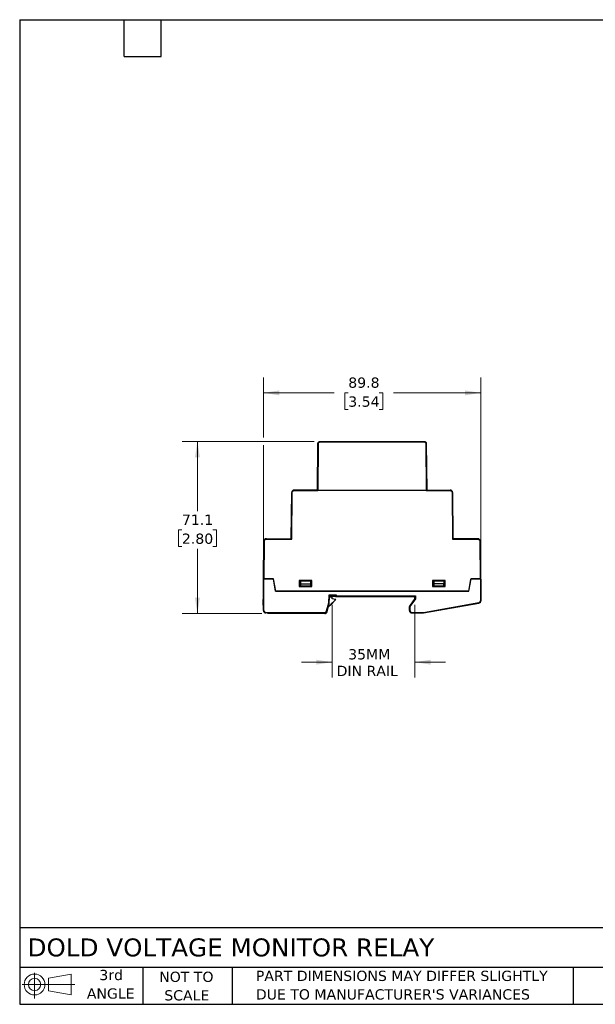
# Model space of a CAD drawing. Header units: millimetres. Extents: x 13 to 546, y 13 to 419.
# Tile 1 of 2: x 13 to 250, y 13 to 419. Entities that reach past the tile are written whole.
import ezdxf

# ---------------------------------------------------------------- set-up
doc = ezdxf.new("R2010")
doc.units = ezdxf.units.MM
doc.header["$LTSCALE"] = 2
doc.linetypes.add('SLD-Solid', pattern=[0])
doc.layers.add('TEXT', color=140, linetype='SLD-Solid', lineweight=25)
doc.styles.add('SLDTEXTSTYLE0', font='VERDANA.TTF')
doc.dimstyles.new('SLDDIMSTYLE0', dxfattribs={"dimtxt": 4.316016, "dimasz": 6.604, "dimexe": 0, "dimexo": 0.0625, "dimgap": 1.079004, "dimtad": 0, "dimtih": 1, "dimtoh": 1, "dimrnd": 1e-09, "dimzin": 12, "dimdsep": 46, "dimtxsty": 'SLDTEXTSTYLE0', "dimsah": 1, "dimcen": 0.09, "dimadec": 0, "dimazin": 3, "dimtfac": 1, "dimtofl": 0, "dimtmove": 0, "dimatfit": 3, "dimfxl": 0, "dimfrac": 2, "dimtolj": 1, "dimtzin": 12, "dimarcsym": 0})
doc.dimstyles.new('SLDDIMSTYLE1', dxfattribs={"dimtxt": 4.316016, "dimasz": 6.604, "dimexe": 0, "dimexo": 0.0625, "dimgap": 1.079004, "dimtad": 0, "dimtih": 1, "dimtoh": 1, "dimrnd": 1e-09, "dimzin": 12, "dimdsep": 46, "dimtxsty": 'SLDTEXTSTYLE0', "dimsah": 1, "dimcen": 0.09, "dimadec": 0, "dimazin": 3, "dimtfac": 1, "dimtmove": 0, "dimatfit": 0, "dimfxl": 0, "dimfrac": 2, "dimtolj": 1, "dimtzin": 12, "dimarcsym": 0})

# ---------------------------------------------------------------- blocks, each defined once
blk = doc.blocks.new('Block11')
at = {"color": 7, "linetype": 'SLD-Solid', "lineweight": 18}
for p, q in [((5.18, 10.62), (5.18, 0)), ((10.96, 8.33), (20.35, 10.06)), ((10.96, 3.19), (10.96, 8.33)), ((20.35, 10.06), (20.35, 1.46)), ((0, 5.76), (21.75, 5.76)), ((10.96, 3.19), (20.35, 1.46))]:
    blk.add_line(p, q, dxfattribs=at)
for radius in [4.3, 2.57]:
    blk.add_circle((5.18, 5.76), radius, dxfattribs=at)
blk = doc.blocks.new('Block12')
at = {"color": 7, "linetype": 'Continuous'}
blk.add_blockref('Block11', (0, 0), dxfattribs=at)
blk = doc.blocks.new('_D')
at = {"color": 7, "linetype": 'SLD-Solid', "lineweight": 0}
for p, q in [((134.35, 245.06), (79.76, 245.06)), ((86.11, 245.06), (86.11, 216.31)), ((79.7, 208.49), (78.25, 208.49)), ((78.25, 208.49), (78.25, 201.63)), ((92.53, 208.49), (93.97, 208.49)), ((93.97, 208.49), (93.97, 201.63)), ((78.25, 201.63), (79.7, 201.63)), ((86.11, 173.97), (86.11, 200.66)), ((93.97, 201.63), (92.53, 201.63)), ((112.71, 173.97), (79.76, 173.97))]:
    blk.add_line(p, q, dxfattribs=at)
at = {"color": 7, "linetype": 'SLD-Solid', "lineweight": 18}
for points in [[(86.11, 245.06), (85.1, 238.46), (87.13, 238.46)], [(86.11, 173.97), (87.13, 180.58), (85.1, 180.58)]]:
    blk.add_solid(points, dxfattribs=at)
at = {"color": 7, "linetype": 'SLD-Solid', "lineweight": 18, "char_height": 4.233, "attachment_point": 1, "style": 'SLDTEXTSTYLE0'}
for s, insert in [('71.1', (79.7, 214.83)), ('2.80', (79.7, 207))]:
    blk.add_mtext(s, dxfattribs=dict(at, insert=insert))
blk = doc.blocks.new('_D_1')
at = {"color": 7, "linetype": 'SLD-Solid', "lineweight": 0}
for p, q in [((113.37, 246.59), (113.37, 271.42)), ((203.17, 181.81), (203.17, 271.42)), ((113.37, 265.07), (142.56, 265.07)), ((148.41, 265.07), (146.96, 265.07)), ((146.96, 265.07), (146.96, 258.21)), ((161.23, 265.07), (162.68, 265.07)), ((162.68, 265.07), (162.68, 258.21)), ((203.17, 265.07), (167.08, 265.07)), ((146.96, 258.21), (148.41, 258.21)), ((162.68, 258.21), (161.23, 258.21)), ((113.37, 177.8), (113.37, 243.54))]:
    blk.add_line(p, q, dxfattribs=at)
at = {"color": 7, "linetype": 'SLD-Solid', "lineweight": 18}
for points in [[(113.37, 265.07), (119.98, 264.06), (119.98, 266.09)], [(203.17, 265.07), (196.57, 266.09), (196.57, 264.06)]]:
    blk.add_solid(points, dxfattribs=at)
at = {"color": 7, "linetype": 'SLD-Solid', "lineweight": 18, "char_height": 4.233, "attachment_point": 1, "style": 'SLDTEXTSTYLE0'}
for s, insert in [('89.8', (148.41, 271.41)), ('3.54', (148.41, 263.59))]:
    blk.add_mtext(s, dxfattribs=dict(at, insert=insert))
blk = doc.blocks.new('_D_2')
at = {"color": 7, "linetype": 'SLD-Solid', "lineweight": 0}
for p, q in [((141.77, 177.52), (141.77, 147.57)), ((175.85, 177.62), (175.85, 147.57)), ((141.77, 153.92), (129.07, 153.92)), ((175.85, 153.92), (188.55, 153.92))]:
    blk.add_line(p, q, dxfattribs=at)
at = {"color": 7, "linetype": 'SLD-Solid', "lineweight": 18}
for points in [[(141.77, 153.92), (135.17, 154.93), (135.17, 152.9)], [(175.85, 153.92), (182.45, 152.9), (182.45, 154.93)]]:
    blk.add_solid(points, dxfattribs=at)
at = {"color": 7, "linetype": 'SLD-Solid', "lineweight": 18, "char_height": 4.233, "attachment_point": 1, "style": 'SLDTEXTSTYLE0'}
for s, insert in [('35MM', (148.37, 159.29)), ('DIN RAIL', (143.59, 152.43))]:
    blk.add_mtext(s, dxfattribs=dict(at, insert=insert))

msp = doc.modelspace()

# ---------------------------------------------------------------- linework, layer by layer
for p, q in [((135.723, 224.961), (135.89, 244.07)), ((135.923, 224.961), (136.09, 244.07)), ((136.89, 245.061), (179.656, 245.061)), ((136.89, 244.863), (179.656, 244.863)), ((180.456, 244.07), (180.623, 224.961)), ((180.656, 244.07), (180.823, 224.961)), ((124.873, 204.861), (125.04, 223.97)), ((125.24, 223.968), (125.04, 223.97)), ((125.071, 204.661), (125.24, 223.968)), ((135.723, 224.961), (126.04, 224.961)), ((126.04, 224.761), (126.04, 224.961)), ((126.04, 224.761), (135.895, 224.761)), ((135.923, 224.961), (180.623, 224.961)), ((180.651, 224.761), (190.506, 224.761)), ((180.823, 224.961), (190.506, 224.961)), ((190.506, 224.961), (190.506, 224.761)), ((191.506, 223.97), (191.306, 223.968)), ((191.306, 223.968), (191.475, 204.661)), ((191.506, 223.97), (191.673, 204.861)), ((113.447, 188.311), (113.583, 203.87)), ((113.783, 203.868), (113.583, 203.87)), ((113.647, 188.311), (113.783, 203.868)), ((114.583, 204.861), (114.583, 204.661)), ((114.583, 204.861), (124.873, 204.861)), ((114.583, 204.661), (125.071, 204.661)), ((191.475, 204.661), (201.963, 204.661)), ((201.963, 204.861), (191.673, 204.861)), ((201.963, 204.861), (201.963, 204.661)), ((202.763, 203.868), (202.963, 203.87)), ((202.763, 203.868), (202.899, 188.311)), ((202.963, 203.87), (203.099, 188.311)), ((113.373, 175.261), (113.373, 188.211)), ((113.373, 188.211), (113.573, 188.211)), ((113.446, 188.211), (113.447, 188.311)), ((113.573, 175.261), (113.573, 188.211)), ((117.491, 188.211), (113.573, 188.211)), ((117.574, 188.311), (113.647, 188.311)), ((118.373, 183.211), (117.491, 188.211)), ((118.473, 183.211), (117.574, 188.311)), ((133.323, 187.611), (128.123, 187.611)), ((128.123, 187.611), (128.123, 185.111)), ((128.623, 187.424), (132.823, 187.424)), ((128.623, 187.424), (128.623, 186.211)), ((132.823, 187.424), (132.823, 186.211)), ((133.323, 185.111), (133.323, 187.611)), ((188.423, 187.611), (183.223, 187.611)), ((183.223, 187.611), (183.223, 185.111)), ((183.723, 187.424), (187.923, 187.424)), ((183.723, 187.424), (183.723, 186.211)), ((187.923, 187.424), (187.923, 186.211)), ((188.423, 185.111), (188.423, 187.611)), ((198.972, 188.311), (198.073, 183.211)), ((198.173, 183.211), (199.055, 188.211)), ((202.899, 188.311), (198.972, 188.311)), ((202.973, 188.211), (199.055, 188.211)), ((202.973, 188.211), (202.973, 179.266)), ((203.173, 188.211), (202.973, 188.211)), ((203.099, 188.311), (203.1, 188.211)), ((203.173, 188.211), (203.173, 179.266)), ((118.373, 183.211), (198.173, 183.211)), ((198.073, 183.211), (118.473, 183.211)), ((128.123, 185.111), (133.323, 185.111)), ((128.623, 186.211), (128.623, 185.311)), ((128.623, 186.211), (132.823, 186.211)), ((132.823, 185.311), (128.623, 185.311)), ((128.623, 185.211), (128.623, 185.311)), ((132.823, 185.211), (128.623, 185.211)), ((132.823, 186.211), (132.823, 185.311)), ((132.823, 185.311), (132.823, 185.211)), ((183.223, 185.111), (188.423, 185.111)), ((183.723, 186.211), (183.723, 185.311)), ((187.923, 186.211), (183.723, 186.211)), ((187.923, 185.311), (183.723, 185.311)), ((183.723, 185.311), (183.723, 185.211)), ((183.723, 185.211), (187.923, 185.211)), ((187.923, 185.311), (187.923, 186.211)), ((187.923, 185.311), (187.923, 185.211)), ((113.316, 178.822), (113.316, 179.761)), ((113.373, 179.761), (113.316, 179.761)), ((113.373, 178.822), (113.316, 178.822)), ((113.373, 178.822), (113.321, 178.821)), ((113.373, 175.822), (113.321, 178.821)), ((140.392, 178.444), (140.505, 181.661)), ((140.505, 181.661), (143.398, 181.661)), ((140.505, 181.661), (140.698, 181.461)), ((140.591, 178.414), (140.684, 181.061)), ((140.591, 178.137), (140.684, 180.791)), ((140.684, 181.061), (140.698, 181.461)), ((143.198, 181.061), (140.684, 181.061)), ((140.684, 181.061), (140.684, 180.791)), ((141.673, 180.811), (140.684, 180.811)), ((140.698, 181.461), (143.198, 181.461)), ((141.281, 177.811), (142.996, 179.526)), ((143.066, 179.455), (141.352, 177.74)), ((141.773, 180.061), (141.773, 180.711)), ((143.174, 179.828), (141.773, 180.061)), ((143.066, 179.455), (142.996, 179.526)), ((143.398, 181.661), (143.198, 181.461)), ((143.198, 181.461), (143.198, 181.061)), ((143.398, 181.261), (143.198, 181.061)), ((143.198, 181.061), (175.933, 181.061)), ((143.398, 181.661), (143.398, 181.261)), ((143.398, 181.261), (176.134, 181.261)), ((175.848, 180.161), (173.698, 177.091)), ((175.933, 180.135), (173.698, 176.946)), ((176.133, 180.071), (173.898, 176.883)), ((175.848, 181.061), (175.848, 180.161)), ((175.933, 180.135), (175.848, 180.161)), ((176.134, 181.261), (175.933, 181.062)), ((175.933, 180.135), (175.933, 181.062)), ((176.133, 180.071), (175.933, 180.135)), ((176.134, 181.261), (176.133, 180.071)), ((202.973, 179.266), (203.173, 179.266)), ((113.573, 175.261), (113.373, 175.261)), ((139.484, 175.054), (140.392, 178.444)), ((139.484, 175.054), (139.677, 175.003)), ((139.677, 175.003), (140.591, 178.414)), ((139.677, 174.717), (140.591, 178.137)), ((139.677, 174.717), (139.677, 175.003)), ((141.352, 177.74), (140.169, 176.558)), ((140.392, 178.444), (140.591, 178.414)), ((140.591, 178.137), (140.591, 178.414)), ((141.281, 177.811), (141.352, 177.74)), ((173.698, 177.091), (173.698, 176.946)), ((173.898, 176.883), (173.698, 176.946)), ((173.698, 175.261), (173.698, 176.946)), ((173.898, 175.261), (173.698, 175.261)), ((173.898, 176.883), (173.898, 175.261)), ((179.53, 174.461), (202.312, 178.478)), ((179.548, 174.261), (202.347, 178.281)), ((202.312, 178.478), (202.347, 178.281)), ((202.829, 178.367), (202.347, 178.281)), ((202.829, 178.511), (202.829, 178.367)), ((114.373, 174.461), (138.711, 174.461)), ((114.373, 174.261), (114.373, 174.461)), ((138.711, 174.261), (114.373, 174.261)), ((115.251, 173.974), (115.251, 174.261)), ((138.711, 173.974), (115.251, 173.974)), ((138.711, 174.461), (138.711, 174.261)), ((138.711, 174.261), (138.711, 173.974)), ((174.698, 174.461), (179.53, 174.461)), ((174.698, 174.461), (174.698, 174.261)), ((174.698, 174.261), (179.548, 174.261)), ((179.53, 174.461), (179.548, 174.261))]:
    msp.add_line(p, q)
for centre, radius, start, end in [((126.04, 223.961), 1, 90, 179.5), ((190.506, 223.961), 1, 0.5, 90), ((114.583, 203.861), 1, 90, 179.5), ((201.963, 203.861), 1, 0.5, 90), ((141.673, 180.711), 0.1, 0, 90), ((142.501, 180.021), 0.8, 315, 344.84009), ((202.173, 179.266), 1, 280, 0), ((114.373, 175.261), 1, 180, 270), ((138.711, 175.261), 1, 270, 345), ((139.23, 179.861), 3, 290.96181, 315), ((174.698, 175.261), 1, 180, 270)]:
    msp.add_arc(centre, radius, start, end)
for centre, major_axis, ratio, start_param, end_param in [((175.934, 181.261), (0, 0.2), 0.0174551, 3.1416033, 3.1590245), ((173.898, 177.231), (0.2, 0.285), 0.0100169, 3.1272988, 3.1447521)]:
    msp.add_ellipse(centre, major_axis=major_axis, ratio=ratio, start_param=start_param, end_param=end_param)
for points, knots in [([(135.89, 244.07), (135.891, 244.105), (135.894, 244.173), (135.91, 244.272), (135.936, 244.368), (135.97, 244.458), (136.011, 244.542), (136.059, 244.62), (136.112, 244.692), (136.17, 244.757), (136.231, 244.815), (136.295, 244.867), (136.361, 244.912), (136.429, 244.95), (136.497, 244.982), (136.565, 245.008), (136.633, 245.029), (136.699, 245.044), (136.764, 245.054), (136.828, 245.06), (136.869, 245.061), (136.89, 245.061)], [0, 0, 0, 0, 0.0660471, 0.1306041, 0.1936707, 0.255247, 0.3153329, 0.3739282, 0.431033, 0.486647, 0.5407704, 0.593403, 0.6445446, 0.6941954, 0.7423552, 0.7890239, 0.8342015, 0.877888, 0.9200832, 0.9607873, 1, 1, 1, 1]), ([(136.09, 244.07), (136.037, 244.071), (135.985, 244.071), (135.911, 244.071), (135.89, 244.071), (135.89, 244.07)], [0, 0, 0, 0, 0.5, 0.5, 1, 1, 1, 1]), ([(136.09, 244.07), (136.091, 244.095), (136.092, 244.145), (136.104, 244.219), (136.122, 244.292), (136.156, 244.39), (136.218, 244.509), (136.322, 244.635), (136.449, 244.738), (136.591, 244.81), (136.739, 244.855), (136.84, 244.861), (136.89, 244.863)], [0, 0, 0, 0, 0.060269, 0.1200571, 0.179898, 0.2403238, 0.3700143, 0.5001342, 0.629823, 0.7599412, 0.8798658, 1, 1, 1, 1]), ([(136.89, 245.061), (136.89, 245.061), (136.89, 245.04), (136.89, 244.967), (136.89, 244.915), (136.89, 244.863)], [0, 0, 0, 0, 0.5, 0.5, 1, 1, 1, 1]), ([(179.656, 244.863), (179.656, 244.915), (179.656, 244.967), (179.656, 245.04), (179.656, 245.061), (179.656, 245.061)], [0, 0, 0, 0, 0.5, 0.5, 1, 1, 1, 1]), ([(179.656, 245.061), (179.689, 245.061), (179.756, 245.059), (179.859, 245.042), (179.965, 245.015), (180.073, 244.973), (180.181, 244.916), (180.285, 244.843), (180.383, 244.752), (180.472, 244.645), (180.548, 244.522), (180.607, 244.383), (180.647, 244.23), (180.653, 244.124), (180.656, 244.07)], [0, 0, 0, 0, 0.062789, 0.1293153, 0.1995784, 0.2735778, 0.3513129, 0.4327831, 0.5179876, 0.6069258, 0.6995969, 0.7960002, 0.8961348, 1, 1, 1, 1]), ([(179.656, 244.863), (179.681, 244.863), (179.731, 244.861), (179.805, 244.85), (179.878, 244.833), (179.977, 244.799), (180.096, 244.738), (180.223, 244.635), (180.327, 244.509), (180.401, 244.369), (180.447, 244.22), (180.453, 244.12), (180.456, 244.07)], [0, 0, 0, 0, 0.0602667, 0.1200527, 0.1798915, 0.2403155, 0.3700032, 0.5001221, 0.6298118, 0.7599328, 0.8798613, 1, 1, 1, 1]), ([(180.656, 244.07), (180.656, 244.071), (180.635, 244.071), (180.561, 244.071), (180.508, 244.071), (180.456, 244.07)], [0, 0, 0, 0, 0.5, 0.5, 1, 1, 1, 1]), ([(125.24, 223.968), (125.241, 224.179), (125.327, 224.381), (125.626, 224.678), (125.829, 224.761), (126.04, 224.761)], [0, 0, 0, 0, 0.5, 0.5, 1, 1, 1, 1]), ([(135.723, 224.961), (135.723, 224.961), (135.725, 224.96), (135.733, 224.95), (135.748, 224.936), (135.768, 224.915), (135.793, 224.89), (135.822, 224.86), (135.851, 224.829), (135.875, 224.803), (135.889, 224.784), (135.893, 224.774), (135.895, 224.768), (135.895, 224.765), (135.895, 224.764), (135.895, 224.763), (135.895, 224.762), (135.895, 224.761)], [0, 0, 0, 0, 0.0910523, 0.1869984, 0.2900256, 0.4019069, 0.5240301, 0.6481774, 0.7783805, 0.8923369, 0.9444292, 0.9706198, 0.9846441, 0.99217, 0.9941267, 0.9961108, 1, 1, 1, 1]), ([(135.895, 224.761), (135.896, 224.779), (135.899, 224.812), (135.903, 224.857), (135.907, 224.893), (135.91, 224.922), (135.915, 224.942), (135.917, 224.956), (135.921, 224.96), (135.923, 224.961)], [0, 0, 0, 0, 0.2617638, 0.4835021, 0.6652675, 0.8071569, 0.9093809, 0.972548, 1, 1, 1, 1]), ([(180.623, 224.961), (180.624, 224.961), (180.628, 224.957), (180.63, 224.947), (180.634, 224.932), (180.637, 224.909), (180.64, 224.881), (180.644, 224.847), (180.648, 224.806), (180.65, 224.777), (180.651, 224.761)], [0, 0, 0, 0, 0.0224451, 0.0714456, 0.150101, 0.2590077, 0.3983742, 0.568297, 0.7688284, 1, 1, 1, 1]), ([(180.651, 224.761), (180.651, 224.762), (180.651, 224.763), (180.651, 224.764), (180.651, 224.765), (180.651, 224.768), (180.652, 224.774), (180.657, 224.784), (180.671, 224.803), (180.695, 224.829), (180.724, 224.86), (180.758, 224.896), (180.792, 224.93), (180.818, 224.956), (180.821, 224.96), (180.823, 224.961)], [0, 0, 0, 0, 0.0038956, 0.0058829, 0.0078428, 0.0153811, 0.0294283, 0.0556618, 0.1078393, 0.2219823, 0.3523417, 0.476749, 0.6743547, 0.8460193, 1, 1, 1, 1]), ([(190.506, 224.761), (190.717, 224.761), (190.92, 224.678), (191.219, 224.381), (191.304, 224.179), (191.306, 223.968)], [0, 0, 0, 0, 0.5, 0.5, 1, 1, 1, 1]), ([(113.783, 203.868), (113.785, 204.079), (113.87, 204.281), (114.169, 204.578), (114.372, 204.661), (114.583, 204.661)], [0, 0, 0, 0, 0.5, 0.5, 1, 1, 1, 1]), ([(124.873, 204.861), (124.874, 204.861), (124.875, 204.859), (124.887, 204.847), (124.905, 204.829), (124.937, 204.797), (124.991, 204.74), (125.041, 204.691), (125.071, 204.661)], [0, 0, 0, 0, 0.0995074, 0.2053409, 0.3204358, 0.447085, 0.6707454, 1, 1, 1, 1]), ([(191.475, 204.661), (191.488, 204.674), (191.512, 204.699), (191.546, 204.733), (191.574, 204.761), (191.596, 204.784), (191.622, 204.81), (191.648, 204.836), (191.669, 204.857), (191.672, 204.86), (191.673, 204.861)], [0, 0, 0, 0, 0.1448674, 0.2726462, 0.3833923, 0.4771958, 0.5542108, 0.7199739, 0.8665056, 1, 1, 1, 1]), ([(201.963, 204.661), (202.174, 204.661), (202.376, 204.578), (202.676, 204.281), (202.761, 204.079), (202.763, 203.868)], [0, 0, 0, 0, 0.5, 0.5, 1, 1, 1, 1]), ([(113.647, 188.311), (113.634, 188.311), (113.608, 188.311), (113.57, 188.311), (113.535, 188.311), (113.495, 188.311), (113.455, 188.311), (113.45, 188.311), (113.447, 188.311)], [0, 0, 0, 0, 0.1272025, 0.2497508, 0.3727059, 0.5010807, 0.7497472, 1, 1, 1, 1]), ([(202.899, 188.311), (202.951, 188.312), (203.003, 188.312), (203.077, 188.312), (203.099, 188.312), (203.099, 188.311)], [0, 0, 0, 0, 0.5, 0.5, 1, 1, 1, 1]), ([(142.996, 179.526), (143.016, 179.548), (143.056, 179.591), (143.106, 179.664), (143.146, 179.743), (143.164, 179.8), (143.174, 179.828)], [0, 0, 0, 0, 0.2520507, 0.5, 0.7479493, 1, 1, 1, 1]), ([(143.273, 179.811), (143.273, 179.811), (143.271, 179.812), (143.267, 179.812), (143.264, 179.813), (143.258, 179.814), (143.251, 179.815), (143.244, 179.816), (143.236, 179.818), (143.227, 179.819), (143.217, 179.821), (143.207, 179.822), (143.196, 179.824), (143.189, 179.826), (143.181, 179.827), (143.174, 179.828)], [0, 0, 0, 0, 0.00003344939, 0.00003344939, 0.00003344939, 0.00006689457, 0.00006689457, 0.00006689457, 0.00010040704, 0.00010040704, 0.00010040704, 0.00013408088, 0.00013408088, 0.00013408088, 0.00015666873, 0.00015666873, 0.00015666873, 0.00015666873]), ([(202.312, 178.478), (202.341, 178.485), (202.4, 178.497), (202.485, 178.528), (202.582, 178.575), (202.687, 178.647), (202.789, 178.749), (202.872, 178.868), (202.93, 178.997), (202.966, 179.131), (202.971, 179.221), (202.973, 179.266)], [0, 0, 0, 0, 0.0808322, 0.1612488, 0.2422836, 0.3709479, 0.5000767, 0.6287411, 0.75787, 0.8788211, 1, 1, 1, 1]), ([(113.573, 175.261), (113.574, 175.236), (113.575, 175.186), (113.586, 175.111), (113.603, 175.038), (113.637, 174.939), (113.699, 174.819), (113.803, 174.692), (113.93, 174.588), (114.073, 174.515), (114.222, 174.469), (114.323, 174.464), (114.373, 174.461)], [0, 0, 0, 0, 0.060243, 0.1199994, 0.1798082, 0.2402069, 0.3699548, 0.5001294, 0.6298775, 0.7600523, 0.8799221, 1, 1, 1, 1]), ([(138.711, 174.461), (138.74, 174.462), (138.796, 174.464), (138.88, 174.478), (138.978, 174.504), (139.087, 174.551), (139.2, 174.624), (139.301, 174.714), (139.382, 174.819), (139.446, 174.933), (139.471, 175.014), (139.484, 175.054)], [0, 0, 0, 0, 0.0811234, 0.1618982, 0.2432428, 0.3714025, 0.5000679, 0.6282278, 0.7568933, 0.8783224, 1, 1, 1, 1]), ([(140.336, 177.181), (140.337, 177.181), (140.52, 177.237), (140.854, 177.437), (141.138, 177.686), (141.281, 177.811)], [0, 0, 0, 0, 0.0038671, 0.5018162, 1, 1, 1, 1]), ([(173.898, 175.261), (173.899, 175.236), (173.9, 175.186), (173.911, 175.111), (173.928, 175.038), (173.962, 174.939), (174.024, 174.819), (174.128, 174.692), (174.255, 174.588), (174.398, 174.515), (174.547, 174.469), (174.648, 174.464), (174.698, 174.461)], [0, 0, 0, 0, 0.060243, 0.1199994, 0.1798082, 0.2402069, 0.3699548, 0.5001294, 0.6298775, 0.7600523, 0.8799221, 1, 1, 1, 1]), ([(138.711, 173.974), (138.932, 173.974), (139.146, 174.048), (139.494, 174.316), (139.62, 174.505), (139.677, 174.717)], [0, 0, 0, 0, 0.5, 0.5, 1, 1, 1, 1])]:
    msp.add_open_spline(points, degree=3, knots=knots)
at = {"layer": 'TEXT'}
for p, q in [((12.7, 419.1), (546.1, 419.1)), ((12.7, 419.1), (12.7, 12.7)), ((55.88, 403.86), (55.88, 419.1)), ((71.12, 403.86), (71.12, 419.1)), ((55.88, 403.86), (71.12, 403.86)), ((546.1, 44.252), (12.7, 44.252)), ((546.1, 27.94), (12.7, 27.94)), ((63.5, 27.94), (63.5, 12.7)), ((100.423, 27.94), (100.423, 12.7)), ((241.293, 27.94), (241.293, 12.7)), ((12.7, 12.7), (546.1, 12.7))]:
    msp.add_line(p, q, dxfattribs=at)

# ---------------------------------------------------------------- block references
msp.add_blockref('Block12', (13.676, 15.108), dxfattribs=at)

# ---------------------------------------------------------------- texts
at = {"layer": 'TEXT', "style": 'SLDTEXTSTYLE0'}
for s, insert, char_height, attachment_point in [('DOLD VOLTAGE MONITOR RELAY', (15.931, 39.889), 7.40833, 1), ('3rd', (50.493, 26.921), 4.2333, 2), ('NOT TO', (81.537, 26.172), 4.2333, 2), ('PART DIMENSIONS MAY DIFFER SLIGHTLY ', (110.239, 26.562), 4.23333, 1), ('ANGLE', (50.298, 19.276), 4.2333, 2), ('SCALE', (81.729, 18.527), 4.2333, 2), ("DUE TO MANUFACTURER'S VARIANCES", (110.239, 18.917), 4.23333, 1)]:
    msp.add_mtext(s, dxfattribs=dict(at, insert=insert, char_height=char_height, attachment_point=attachment_point))

# ---------------------------------------------------------------- dimensions: what is measured, and where the dimension line sits
at = {"color": 7, "linetype": 'SLD-Solid', "lineweight": 18}
dim = msp.add_linear_dim(base=(203.173, 265.071), p1=(113.373, 175.261), p2=(203.173, 179.266), dimstyle='SLDDIMSTYLE0', dxfattribs=at)
dim.commit()
dim.dimension.update_dxf_attribs({"geometry": '_D_1', "text_midpoint": (154.819, 265.071), "dimtype": 160})
dim = msp.add_linear_dim(base=(86.112, 245.061), p1=(115.251, 173.974), p2=(136.89, 245.061), angle=90, dimstyle='SLDDIMSTYLE0', dxfattribs=at)
dim.commit()
dim.dimension.update_dxf_attribs({"geometry": '_D', "text_midpoint": (86.112, 208.488), "dimtype": 160})
dim = msp.add_linear_dim(base=(175.848, 153.918), p1=(141.773, 180.061), p2=(175.848, 180.161), text='35MM\\PDIN RAIL', dimstyle='SLDDIMSTYLE1', dxfattribs=at)
dim.commit()
dim.dimension.update_dxf_attribs({"geometry": '_D_2', "text_midpoint": (156.718, 153.918), "dimtype": 160})

doc.saveas('drawing.dxf')
